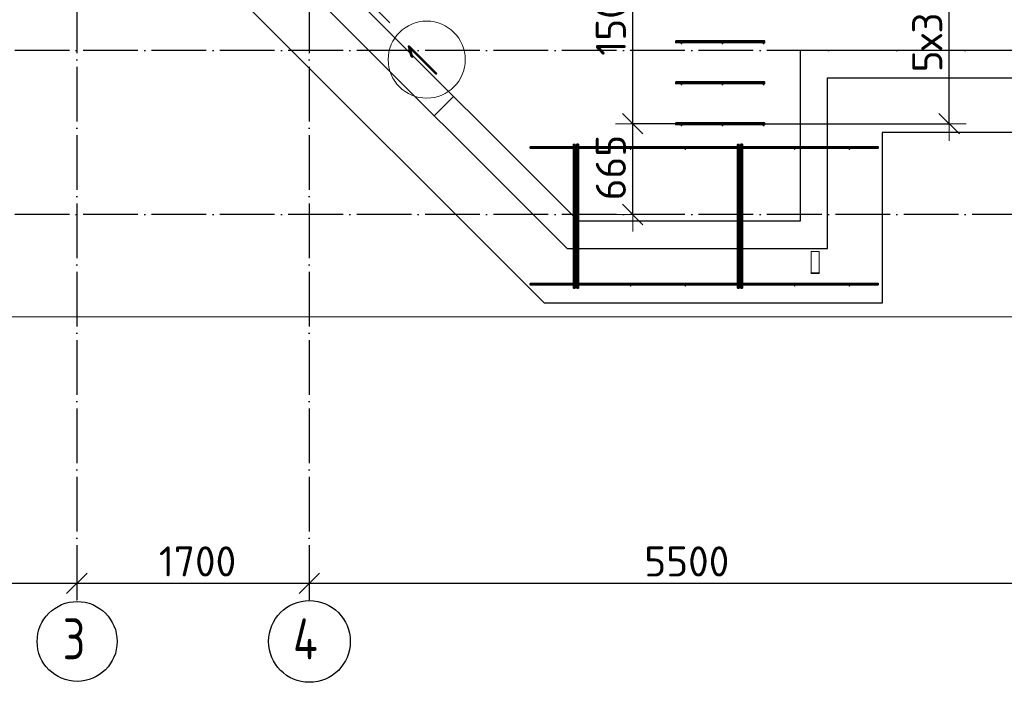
# Model space of a CAD drawing. Header units: millimetres. Extents: x -3483 to 105345, y -283423 to 72284.
# Tile 88 of 157: x 86282 to 93483, y -3423 to 1425. Entities that reach past the tile are written whole.
import ezdxf

# ---------------------------------------------------------------- set-up
doc = ezdxf.new("R2010")
doc.units = ezdxf.units.MM
doc.header["$PDMODE"] = 65
for name, pattern in [('______11', [500, 400, -50, 0, -50]), ('______2', [270, 200, -70]), ('______5', [1100, 800, -100, 100, -100])]:
    doc.linetypes.add(name, pattern=pattern)
for name, color, linetype, lineweight in [('Standard', 7, 'Continuous', 25), ('Арм.стержн. Доп. арматура', 180, 'Continuous', 35), ('Размерная линия_ общее', 7, 'Continuous', 13), ('Стальная конструкция_ общее', 7, 'Continuous', 25), ('Стена_ общее', 7, 'Continuous', 35), ('Фундамент_ общее', 7, 'Continuous', 35)]:
    doc.layers.add(name, color=color, linetype=linetype, lineweight=lineweight)
doc.layers.add('Арм.стержн. Фиксатор', color=7, linetype='Continuous', lineweight=35, true_color=0x501e0f)
doc.layers.add('Осевая линия_ общее', color=7, linetype='______5', lineweight=13, true_color=0xa0a0a0)
doc.styles.add('ISOCPEUR', font='ISOCPEUR')
doc.dimstyles.new('DIMSTYLE_4', dxfattribs={"dimtxt": 220, "dimasz": 250, "dimexe": 0, "dimexo": 0, "dimgap": 110, "dimtad": 2, "dimdec": 0, "dimrnd": 5, "dimzin": 12, "dimdsep": 46, "dimtxsty": 'ISOCPEUR', "dimblk1": 'ALL_ML_STRICH', "dimblk2": 'ALL_ML_STRICH', "dimsah": 1, "dimcen": 0, "dimclrd": 7, "dimclre": 256, "dimclrt": 7, "dimadec": 0, "dimazin": 0, "dimtfac": 1, "dimtdec": 0, "dimtix": 1, "dimtmove": 2, "dimatfit": 3, "dimfxl": 0, "dimtzin": 0, "dimlwd": 0, "dimlwe": -3, "dimarcsym": 0})

# ---------------------------------------------------------------- blocks, each defined once
blk = doc.blocks.new('ALL_ML_STRICH')
at = {"color": 0, "linetype": 'ByBlock', "lineweight": -2}
for p, q in [((-0.3, -0.3), (0.3, 0.3)), ((0, -0.5), (0, 0.5)), ((-1, 0), (0.5, 0))]:
    blk.add_line(p, q, dxfattribs=at)
blk = doc.blocks.new('*D145')
at = {"layer": 'DEFPOINTS', "color": 7, "linetype": 'Continuous', "lineweight": 13, "transparency": 33554687}
for p in [(81200, -2637.9), (86700, -2620.9), (81200, -2698.8)]:
    blk.add_point(p, dxfattribs=at)
at = {"layer": 'Размерная линия_ общее', "color": 253, "linetype": 'Continuous', "lineweight": -2, "true_color": 0xa0a0a0, "transparency": 33554687}
for p, q in [((81200, -2698.8), (81200, -2698.8)), ((86700, -2698.8), (86700, -2698.8))]:
    blk.add_line(p, q, dxfattribs=at)
at = {"layer": 'Размерная линия_ общее', "color": 7, "linetype": 'Continuous', "lineweight": -2, "transparency": 33554687}
blk.add_line((81200, -2698.8), (86700, -2698.8), dxfattribs=at)
at = {"layer": 'Размерная линия_ общее', "color": 7, "linetype": 'Continuous', "lineweight": 13, "transparency": 33554687, "xscale": 250, "yscale": 250, "zscale": 250, "rotation": 180}
blk.add_blockref('ALL_ML_STRICH', (81200, -2698.8), dxfattribs=at)
at = {"layer": 'Размерная линия_ общее', "color": 7, "linetype": 'Continuous', "lineweight": 13, "transparency": 33554687, "xscale": 250, "yscale": 250, "zscale": 250}
blk.add_blockref('ALL_ML_STRICH', (86700, -2698.8), dxfattribs=at)
at = {"layer": 'Размерная линия_ общее', "color": 7, "linetype": 'Continuous', "lineweight": 13, "transparency": 33554687, "insert": (83961, -2538.8), "char_height": 220, "width": 880, "attachment_point": 5, "style": 'ISOCPEUR'}
blk.add_mtext('\\A1;{5500}', dxfattribs=at)
blk = doc.blocks.new('*D146')
at = {"layer": 'DEFPOINTS', "color": 7, "linetype": 'Continuous', "lineweight": 13, "transparency": 33554687}
for p in [(88400, -2451.6), (86700, -2620.9), (86700, -2698.8)]:
    blk.add_point(p, dxfattribs=at)
at = {"layer": 'Размерная линия_ общее', "color": 253, "linetype": 'Continuous', "lineweight": -2, "true_color": 0xa0a0a0, "transparency": 33554687}
for p, q in [((88400, -2551.6), (88400, -2698.8)), ((86700, -2698.8), (86700, -2698.8))]:
    blk.add_line(p, q, dxfattribs=at)
at = {"layer": 'Размерная линия_ общее', "color": 7, "linetype": 'Continuous', "lineweight": -2, "transparency": 33554687}
blk.add_line((86700, -2698.8), (88400, -2698.8), dxfattribs=at)
at = {"layer": 'Размерная линия_ общее', "color": 7, "linetype": 'Continuous', "lineweight": 13, "transparency": 33554687, "xscale": 250, "yscale": 250, "zscale": 250, "rotation": 180}
blk.add_blockref('ALL_ML_STRICH', (86700, -2698.8), dxfattribs=at)
at = {"layer": 'Размерная линия_ общее', "color": 7, "linetype": 'Continuous', "lineweight": 13, "transparency": 33554687, "xscale": 250, "yscale": 250, "zscale": 250}
blk.add_blockref('ALL_ML_STRICH', (88400, -2698.8), dxfattribs=at)
at = {"layer": 'Размерная линия_ общее', "color": 7, "linetype": 'Continuous', "lineweight": 13, "transparency": 33554687, "insert": (87583, -2538.8), "char_height": 220, "width": 880, "attachment_point": 5, "style": 'ISOCPEUR'}
blk.add_mtext('\\A1;{1700}', dxfattribs=at)
blk = doc.blocks.new('*D147')
at = {"layer": 'DEFPOINTS', "color": 7, "linetype": 'Continuous', "lineweight": 13, "transparency": 33554687}
for p in [(88400, -2451.6), (93900, -2560), (88400, -2698.8)]:
    blk.add_point(p, dxfattribs=at)
at = {"layer": 'Размерная линия_ общее', "color": 253, "linetype": 'Continuous', "lineweight": -2, "true_color": 0xa0a0a0, "transparency": 33554687}
for p, q in [((88400, -2551.6), (88400, -2698.8)), ((93900, -2660), (93900, -2698.8))]:
    blk.add_line(p, q, dxfattribs=at)
at = {"layer": 'Размерная линия_ общее', "color": 7, "linetype": 'Continuous', "lineweight": -2, "transparency": 33554687}
blk.add_line((88400, -2698.8), (93900, -2698.8), dxfattribs=at)
at = {"layer": 'Размерная линия_ общее', "color": 7, "linetype": 'Continuous', "lineweight": 13, "transparency": 33554687, "xscale": 250, "yscale": 250, "zscale": 250, "rotation": 180}
blk.add_blockref('ALL_ML_STRICH', (88400, -2698.8), dxfattribs=at)
at = {"layer": 'Размерная линия_ общее', "color": 7, "linetype": 'Continuous', "lineweight": 13, "transparency": 33554687, "xscale": 250, "yscale": 250, "zscale": 250}
blk.add_blockref('ALL_ML_STRICH', (93900, -2698.8), dxfattribs=at)
at = {"layer": 'Размерная линия_ общее', "color": 7, "linetype": 'Continuous', "lineweight": 13, "transparency": 33554687, "insert": (91161, -2538.8), "char_height": 220, "width": 880, "attachment_point": 5, "style": 'ISOCPEUR'}
blk.add_mtext('\\A1;{5500}', dxfattribs=at)
blk = doc.blocks.new('СЛОЖНЫЙ_ОБЪЕКТ_2')
at = {"layer": 'Стена_ общее', "color": 9, "linetype": 'Continuous', "lineweight": -3, "true_color": 0xc7c7c7, "transparency": 33554687}
for p, q in [((90285.5, -250), (87397, 2638.6)), ((87679.8, 2638.6), (90368.4, -50)), ((91990, 1200), (91990, 1000)), ((95050, 1200), (91990, 1200)), ((91990, 1000), (91990, -50)), ((92190, 1000), (98350, 1000)), ((92190, -250), (92190, 1000)), ((91990, -50), (90368.4, -50)), ((90285.5, -250), (91990, -250)), ((91990, -250), (92190, -250))]:
    blk.add_line(p, q, dxfattribs=at)
at = {"layer": 'Стена_ общее', "color": 9, "linetype": '______2', "lineweight": -3, "true_color": 0xc7c7c7, "transparency": 33554687}
blk.add_line((89313.2, 722.3), (89454.7, 863.7), dxfattribs=at)
blk = doc.blocks.new('*D659')
at = {"layer": 'DEFPOINTS', "color": 7, "linetype": 'Continuous', "lineweight": 13, "transparency": 33554687}
for p in [(91234.4, 664), (90765.5, 0), (91052.4, 0)]:
    blk.add_point(p, dxfattribs=at)
at = {"layer": 'Размерная линия_ общее', "color": 253, "linetype": 'Continuous', "lineweight": -2, "true_color": 0xa0a0a0, "transparency": 33554687}
for p, q in [((91134.4, 664), (90765.5, 664)), ((90952.4, 0), (90765.5, 0))]:
    blk.add_line(p, q, dxfattribs=at)
at = {"layer": 'Размерная линия_ общее', "color": 7, "linetype": 'Continuous', "lineweight": -2, "transparency": 33554687}
blk.add_line((90765.5, 0), (90765.5, 664), dxfattribs=at)
at = {"layer": 'Размерная линия_ общее', "color": 7, "linetype": 'Continuous', "lineweight": 13, "transparency": 33554687, "xscale": 250, "yscale": 250, "zscale": 250}
for p, rotation in [((90765.5, 664), 90), ((90765.5, 0), 270)]:
    blk.add_blockref('ALL_ML_STRICH', p, dxfattribs=dict(at, rotation=rotation))
at = {"layer": 'Размерная линия_ общее', "color": 7, "linetype": 'Continuous', "lineweight": 13, "transparency": 33554687, "insert": (90605.5, 343), "char_height": 220, "width": 660, "attachment_point": 5, "rotation": 90, "style": 'ISOCPEUR'}
blk.add_mtext('\\A1;{665}', dxfattribs=at)
blk = doc.blocks.new('*D660')
at = {"layer": 'DEFPOINTS', "color": 7, "linetype": 'Continuous', "lineweight": 13, "transparency": 33554687}
for p in [(91187.1, 2164), (90765.5, 664), (91234.4, 664)]:
    blk.add_point(p, dxfattribs=at)
at = {"layer": 'Размерная линия_ общее', "color": 253, "linetype": 'Continuous', "lineweight": -2, "true_color": 0xa0a0a0, "transparency": 33554687}
for p, q in [((91087.1, 2164), (90765.5, 2164)), ((91134.4, 664), (90765.5, 664))]:
    blk.add_line(p, q, dxfattribs=at)
at = {"layer": 'Размерная линия_ общее', "color": 7, "linetype": 'Continuous', "lineweight": -2, "transparency": 33554687}
blk.add_line((90765.5, 664), (90765.5, 2164), dxfattribs=at)
at = {"layer": 'Размерная линия_ общее', "color": 7, "linetype": 'Continuous', "lineweight": 13, "transparency": 33554687, "xscale": 250, "yscale": 250, "zscale": 250}
for p, rotation in [((90765.5, 2164), 90), ((90765.5, 664), 270)]:
    blk.add_blockref('ALL_ML_STRICH', p, dxfattribs=dict(at, rotation=rotation))
at = {"layer": 'Размерная линия_ общее', "color": 7, "linetype": 'Continuous', "lineweight": 13, "transparency": 33554687, "insert": (90605.5, 1447), "char_height": 220, "width": 880, "attachment_point": 5, "rotation": 90, "style": 'ISOCPEUR'}
blk.add_mtext('\\A1;{1500}', dxfattribs=at)
blk = doc.blocks.new('*D661')
at = {"layer": 'DEFPOINTS', "color": 7, "linetype": 'Continuous', "lineweight": 13, "transparency": 33554687}
for p in [(92451.7, 2164), (91589.6, 664), (93079.5, 664)]:
    blk.add_point(p, dxfattribs=at)
at = {"layer": 'Размерная линия_ общее', "color": 253, "linetype": 'Continuous', "lineweight": -2, "true_color": 0xa0a0a0, "transparency": 33554687}
for p, q in [((92551.7, 2164), (93079.5, 2164)), ((91689.6, 664), (93079.5, 664))]:
    blk.add_line(p, q, dxfattribs=at)
at = {"layer": 'Размерная линия_ общее', "color": 7, "linetype": 'Continuous', "lineweight": -2, "transparency": 33554687}
blk.add_line((93079.5, 664), (93079.5, 2164), dxfattribs=at)
at = {"layer": 'Размерная линия_ общее', "color": 7, "linetype": 'Continuous', "lineweight": 13, "transparency": 33554687, "xscale": 250, "yscale": 250, "zscale": 250}
for p, rotation in [((93079.5, 2164), 90), ((93079.5, 664), 270)]:
    blk.add_blockref('ALL_ML_STRICH', p, dxfattribs=dict(at, rotation=rotation))
at = {"layer": 'Размерная линия_ общее', "color": 7, "linetype": 'Continuous', "lineweight": 13, "transparency": 33554687, "insert": (92809.5, 1040), "char_height": 220, "width": 11, "attachment_point": 1, "rotation": 90, "line_spacing_factor": 0.60241, "style": 'ISOCPEUR'}
blk.add_mtext('5х300', dxfattribs=at)
blk = doc.blocks.new('СЛОЖНЫЙ_ОБЪЕКТ_10')
at = {"layer": 'Осевая линия_ общее', "color": 253, "linetype": '______11', "lineweight": -3, "true_color": 0xa0a0a0, "transparency": 33554687}
blk.add_line((88988, 1401.1), (86972.7, 3416.4), dxfattribs=at)
at = {"layer": 'Осевая линия_ общее', "color": 7, "linetype": 'Continuous', "lineweight": 13, "transparency": 33554687}
blk.add_circle((89259, 1132.8), 281.9, dxfattribs=at)
at = {"layer": 'Осевая линия_ общее', "color": 7, "linetype": 'Continuous', "lineweight": 13, "transparency": 33554687, "insert": (89298.3, 987.5), "char_height": 300, "width": 233.333, "attachment_point": 7, "rotation": 45, "style": 'ISOCPEUR'}
blk.add_mtext('\\W0.56;1', dxfattribs=at)

msp = doc.modelspace()

# ---------------------------------------------------------------- hatches: boundary and pattern name
at = {"layer": 'Арм.стержн. Доп. арматура', "linetype": 'Continuous', "lineweight": 35, "transparency": 33554687}
for points in [[(91128.5, 1250), (91128, 1252.3), (91126.7, 1254.2), (91124.8, 1255.5), (91122.5, 1256), (91120.2, 1255.5), (91118.3, 1254.2), (91117, 1252.3), (91116.5, 1250), (91117, 1247.7), (91118.3, 1245.8), (91120.2, 1244.5), (91122.5, 1244), (91124.8, 1244.5), (91126.7, 1245.8), (91128, 1247.7)], [(91428.5, 1250), (91428, 1252.3), (91426.7, 1254.2), (91424.8, 1255.5), (91422.5, 1256), (91420.2, 1255.5), (91418.3, 1254.2), (91417, 1252.3), (91416.5, 1250), (91417, 1247.7), (91418.3, 1245.8), (91420.2, 1244.5), (91422.5, 1244), (91424.8, 1244.5), (91426.7, 1245.8), (91428, 1247.7)], [(91728.5, 1250), (91728, 1252.3), (91726.7, 1254.2), (91724.8, 1255.5), (91722.5, 1256), (91720.2, 1255.5), (91718.3, 1254.2), (91717, 1252.3), (91716.5, 1250), (91717, 1247.7), (91718.3, 1245.8), (91720.2, 1244.5), (91722.5, 1244), (91724.8, 1244.5), (91726.7, 1245.8), (91728, 1247.7)], [(91128.5, 950), (91128, 952.3), (91126.7, 954.2), (91124.8, 955.5), (91122.5, 956), (91120.2, 955.5), (91118.3, 954.2), (91117, 952.3), (91116.5, 950), (91117, 947.7), (91118.3, 945.8), (91120.2, 944.5), (91122.5, 944), (91124.8, 944.5), (91126.7, 945.8), (91128, 947.7)], [(91428.5, 950), (91428, 952.3), (91426.7, 954.2), (91424.8, 955.5), (91422.5, 956), (91420.2, 955.5), (91418.3, 954.2), (91417, 952.3), (91416.5, 950), (91417, 947.7), (91418.3, 945.8), (91420.2, 944.5), (91422.5, 944), (91424.8, 944.5), (91426.7, 945.8), (91428, 947.7)], [(91728.5, 950), (91728, 952.3), (91726.7, 954.2), (91724.8, 955.5), (91722.5, 956), (91720.2, 955.5), (91718.3, 954.2), (91717, 952.3), (91716.5, 950), (91717, 947.7), (91718.3, 945.8), (91720.2, 944.5), (91722.5, 944), (91724.8, 944.5), (91726.7, 945.8), (91728, 947.7)], [(91128.5, 650), (91128, 652.3), (91126.7, 654.2), (91124.8, 655.5), (91122.5, 656), (91120.2, 655.5), (91118.3, 654.2), (91117, 652.3), (91116.5, 650), (91117, 647.7), (91118.3, 645.8), (91120.2, 644.5), (91122.5, 644), (91124.8, 644.5), (91126.7, 645.8), (91128, 647.7)], [(91428.5, 650), (91428, 652.3), (91426.7, 654.2), (91424.8, 655.5), (91422.5, 656), (91420.2, 655.5), (91418.3, 654.2), (91417, 652.3), (91416.5, 650), (91417, 647.7), (91418.3, 645.8), (91420.2, 644.5), (91422.5, 644), (91424.8, 644.5), (91426.7, 645.8), (91428, 647.7)], [(91728.5, 650), (91728, 652.3), (91726.7, 654.2), (91724.8, 655.5), (91722.5, 656), (91720.2, 655.5), (91718.3, 654.2), (91717, 652.3), (91716.5, 650), (91717, 647.7), (91718.3, 645.8), (91720.2, 644.5), (91722.5, 644), (91724.8, 644.5), (91726.7, 645.8), (91728, 647.7)]]:
    msp.add_hatch(color=34, dxfattribs=at).paths.add_polyline_path(points)
at = {"layer": 'Арм.стержн. Фиксатор', "linetype": 'Continuous', "lineweight": 35, "transparency": 33554687}
for points in [[(90356, 478), (90355.5, 480.3), (90354.2, 482.2), (90352.3, 483.5), (90350, 484), (90347.7, 483.5), (90345.8, 482.2), (90344.5, 480.3), (90344, 478), (90344.5, 475.7), (90345.8, 473.8), (90347.7, 472.5), (90350, 472), (90352.3, 472.5), (90354.2, 473.8), (90355.5, 475.7)], [(90756, 478), (90755.5, 480.3), (90754.2, 482.2), (90752.3, 483.5), (90750, 484), (90747.7, 483.5), (90745.8, 482.2), (90744.5, 480.3), (90744, 478), (90744.5, 475.7), (90745.8, 473.8), (90747.7, 472.5), (90750, 472), (90752.3, 472.5), (90754.2, 473.8), (90755.5, 475.7)], [(91156, 478), (91155.5, 480.3), (91154.2, 482.2), (91152.3, 483.5), (91150, 484), (91147.7, 483.5), (91145.8, 482.2), (91144.5, 480.3), (91144, 478), (91144.5, 475.7), (91145.8, 473.8), (91147.7, 472.5), (91150, 472), (91152.3, 472.5), (91154.2, 473.8), (91155.5, 475.7)], [(91556, 478), (91555.5, 480.3), (91554.2, 482.2), (91552.3, 483.5), (91550, 484), (91547.7, 483.5), (91545.8, 482.2), (91544.5, 480.3), (91544, 478), (91544.5, 475.7), (91545.8, 473.8), (91547.7, 472.5), (91550, 472), (91552.3, 472.5), (91554.2, 473.8), (91555.5, 475.7)], [(91956, 478), (91955.5, 480.3), (91954.2, 482.2), (91952.3, 483.5), (91950, 484), (91947.7, 483.5), (91945.8, 482.2), (91944.5, 480.3), (91944, 478), (91944.5, 475.7), (91945.8, 473.8), (91947.7, 472.5), (91950, 472), (91952.3, 472.5), (91954.2, 473.8), (91955.5, 475.7)], [(92356, 478), (92355.5, 480.3), (92354.2, 482.2), (92352.3, 483.5), (92350, 484), (92347.7, 483.5), (92345.8, 482.2), (92344.5, 480.3), (92344, 478), (92344.5, 475.7), (92345.8, 473.8), (92347.7, 472.5), (92350, 472), (92352.3, 472.5), (92354.2, 473.8), (92355.5, 475.7)], [(90356, -522), (90355.5, -519.7), (90354.2, -517.8), (90352.3, -516.5), (90350, -516), (90347.7, -516.5), (90345.8, -517.8), (90344.5, -519.7), (90344, -522), (90344.5, -524.3), (90345.8, -526.2), (90347.7, -527.5), (90350, -528), (90352.3, -527.5), (90354.2, -526.2), (90355.5, -524.3)], [(90756, -522), (90755.5, -519.7), (90754.2, -517.8), (90752.3, -516.5), (90750, -516), (90747.7, -516.5), (90745.8, -517.8), (90744.5, -519.7), (90744, -522), (90744.5, -524.3), (90745.8, -526.2), (90747.7, -527.5), (90750, -528), (90752.3, -527.5), (90754.2, -526.2), (90755.5, -524.3)], [(91156, -522), (91155.5, -519.7), (91154.2, -517.8), (91152.3, -516.5), (91150, -516), (91147.7, -516.5), (91145.8, -517.8), (91144.5, -519.7), (91144, -522), (91144.5, -524.3), (91145.8, -526.2), (91147.7, -527.5), (91150, -528), (91152.3, -527.5), (91154.2, -526.2), (91155.5, -524.3)], [(91556, -522), (91555.5, -519.7), (91554.2, -517.8), (91552.3, -516.5), (91550, -516), (91547.7, -516.5), (91545.8, -517.8), (91544.5, -519.7), (91544, -522), (91544.5, -524.3), (91545.8, -526.2), (91547.7, -527.5), (91550, -528), (91552.3, -527.5), (91554.2, -526.2), (91555.5, -524.3)], [(91956, -522), (91955.5, -519.7), (91954.2, -517.8), (91952.3, -516.5), (91950, -516), (91947.7, -516.5), (91945.8, -517.8), (91944.5, -519.7), (91944, -522), (91944.5, -524.3), (91945.8, -526.2), (91947.7, -527.5), (91950, -528), (91952.3, -527.5), (91954.2, -526.2), (91955.5, -524.3)], [(92356, -522), (92355.5, -519.7), (92354.2, -517.8), (92352.3, -516.5), (92350, -516), (92347.7, -516.5), (92345.8, -517.8), (92344.5, -519.7), (92344, -522), (92344.5, -524.3), (92345.8, -526.2), (92347.7, -527.5), (92350, -528), (92352.3, -527.5), (92354.2, -526.2), (92355.5, -524.3)]]:
    msp.add_hatch(color=34, dxfattribs=at).paths.add_polyline_path(points)

# ---------------------------------------------------------------- linework, layer by layer
at = {"layer": 'Standard', "color": 7, "linetype": 'Continuous', "lineweight": 13, "transparency": 33554687}
msp.add_lwpolyline([(79250, -750), (105250, -750), (105250, 46690), (79250, 46690), (79250, -750)], dxfattribs=at)
at = {"layer": 'Арм.стержн. Доп. арматура', "color": 34, "linetype": 'Continuous', "lineweight": 35, "transparency": 33554687}
for points in [[(91080, 1270), (91730, 1270), (91730, 1258), (91080, 1258), (91080, 1270)], [(91080, 1270), (91730, 1270), (91730, 1258), (91080, 1258), (91080, 1270)], [(91080, 970), (91730, 970), (91730, 958), (91080, 958), (91080, 970)], [(91080, 970), (91730, 970), (91730, 958), (91080, 958), (91080, 970)], [(91080, 670), (91730, 670), (91730, 658), (91080, 658), (91080, 670)], [(91080, 670), (91730, 670), (91730, 658), (91080, 658), (91080, 670)]]:
    msp.add_lwpolyline(points, dxfattribs=at)
at = {"layer": 'Арм.стержн. Фиксатор', "color": 34, "linetype": 'Continuous', "lineweight": 35, "transparency": 33554687}
for points in [[(90344, 512.9), (90344, -539.2), (90332, -539.2), (90332, 512.9), (90344, 512.9)], [(90356, -538.9), (90356, 513.1), (90368, 513.1), (90368, -538.9), (90356, -538.9)], [(91544, 512.9), (91544, -539.2), (91532, -539.2), (91532, 512.9), (91544, 512.9)], [(91556, -538.9), (91556, 513.1), (91568, 513.1), (91568, -538.9), (91556, -538.9)], [(90015.9, 496), (92560, 496), (92560, 484), (90015.9, 484), (90015.9, 496)], [(90015.9, 496), (92560, 496), (92560, 484), (90015.9, 484), (90015.9, 496)], [(90015.9, -504), (92560, -504), (92560, -516), (90015.9, -516), (90015.9, -504)], [(90015.9, -504), (92560, -504), (92560, -516), (90015.9, -516), (90015.9, -504)]]:
    msp.add_lwpolyline(points, dxfattribs=at)
at = {"layer": 'Осевая линия_ общее', "color": 253, "linetype": '______11', "lineweight": -3, "true_color": 0xa0a0a0, "transparency": 33554687}
for p, q in [((86700, 46590), (86700, -2827.9)), ((88400, 46590), (88400, -2827.9)), ((105150, 1200), (77142.2, 1200)), ((105150, 0), (77142.2, 0))]:
    msp.add_line(p, q, dxfattribs=at)
at = {"layer": 'Осевая линия_ общее', "color": 7, "linetype": 'Continuous', "lineweight": -3, "transparency": 33554687}
for centre, radius in [((86702.4, -3124.6), 292.4), ((88401.3, -3124.6), 298.8)]:
    msp.add_circle(centre, radius, dxfattribs=at)
at = {"layer": 'Стальная конструкция_ общее', "color": 253, "linetype": '______2', "lineweight": 18, "true_color": 0xababab, "transparency": 33554687}
for p, q in [((92070, -426.9), (92070, -270)), ((92070, -270), (92130, -270)), ((92070, -426.9), (92070, -270)), ((92070, -270), (92130, -270)), ((92130, -270), (92130, -426.9)), ((92130, -270), (92130, -426.9))]:
    msp.add_line(p, q, dxfattribs=at)
at = {"layer": 'Стальная конструкция_ общее', "color": 7, "linetype": 'Continuous', "lineweight": 25, "transparency": 33554687}
for p, q in [((92070, -430), (92070, -426.9)), ((92070, -426.9), (92130, -426.9)), ((92070, -430), (92070, -426.9)), ((92070, -426.9), (92130, -426.9)), ((92070, -430), (92130, -430)), ((92070, -430), (92130, -430)), ((92130, -426.9), (92130, -430)), ((92130, -426.9), (92130, -430))]:
    msp.add_line(p, q, dxfattribs=at)
at = {"layer": 'Фундамент_ общее', "color": 7, "lineweight": 25, "transparency": 33554687}
for p, q in [((90119.9, -650), (86831.3, 2638.6)), ((92590, 600), (92590, -650)), ((97950, 600), (92590, 600)), ((92590, -650), (90119.9, -650))]:
    msp.add_line(p, q, dxfattribs=at)
at = {"layer": 'Фундамент_ общее', "color": 7, "linetype": 'Continuous', "lineweight": 25, "transparency": 33554687}
for p, q in [((90119.9, -650), (86831.3, 2638.6)), ((92590, 600), (92590, -650)), ((97950, 600), (92590, 600)), ((92590, -650), (90119.9, -650))]:
    msp.add_line(p, q, dxfattribs=at)

# ---------------------------------------------------------------- block references
at = {"layer": 'Осевая линия_ общее', "color": 253, "linetype": '______11', "lineweight": -3, "true_color": 0xa0a0a0, "transparency": 33554687}
msp.add_blockref('СЛОЖНЫЙ_ОБЪЕКТ_10', (0, 0), dxfattribs=at)
at = {"layer": 'Стена_ общее', "color": 9, "linetype": 'Continuous', "lineweight": -3, "true_color": 0xc7c7c7, "transparency": 33554687}
msp.add_blockref('СЛОЖНЫЙ_ОБЪЕКТ_2', (0, 0), dxfattribs=at)

# ---------------------------------------------------------------- texts
at = {"layer": 'Осевая линия_ общее', "color": 7, "linetype": 'Continuous', "lineweight": -3, "transparency": 33554687, "char_height": 300, "attachment_point": 7, "style": 'ISOCPEUR'}
for s, insert, width in [('\\W0.78;3', (86597.4, -3255.1), 326.407), ('\\W0.80;4', (88281.3, -3255.1), 359.833)]:
    msp.add_mtext(s, dxfattribs=dict(at, insert=insert, width=width))

# ---------------------------------------------------------------- dimensions: what is measured, and where the dimension line sits
at = {"layer": 'Размерная линия_ общее', "color": 7, "linetype": 'Continuous', "lineweight": 13, "transparency": 33554687}
for base, p1, p2, picture, middle in [((90765.5, 2164), (91134.4, 664), (91087.1, 2164), '*D660', (90605.5, 1447)), ((90765.5, 664), (90952.4, 0), (91134.4, 664), '*D659', (90605.5, 343))]:
    dim = msp.add_linear_dim(base=base, p1=p1, p2=p2, angle=90, dimstyle='DIMSTYLE_4', override={"dimpost": '<>', "dimclrd": 7, "dimclre": 253, "dimclrt": 7, "dimlwd": 0, "dimlwe": 65533}, dxfattribs=at)
    dim.commit()
    dim.dimension.update_dxf_attribs({"geometry": picture, "text_midpoint": middle, "dimtype": 160})
dim = msp.add_linear_dim(base=(93079.5, 2164), p1=(91689.6, 664), p2=(92551.7, 2164), angle=90, text='5х300', dimstyle='DIMSTYLE_4', override={"dimpost": '<>', "dimclrd": 7, "dimclre": 253, "dimclrt": 7, "dimlwd": 0, "dimlwe": 65533}, dxfattribs=at)
dim.commit()
dim.dimension.update_dxf_attribs({"geometry": '*D661', "text_midpoint": (92969.5, 1414), "dimtype": 160})
for base, p1, p2, picture, middle in [((86700, -2698.8), (81200, -2698.8), (86700, -2698.8), '*D145', (83961, -2538.8)), ((88400, -2698.8), (86700, -2698.8), (88400, -2551.6), '*D146', (87583, -2538.8)), ((93900, -2698.8), (88400, -2551.6), (93900, -2660), '*D147', (91161, -2538.8))]:
    dim = msp.add_linear_dim(base=base, p1=p1, p2=p2, dimstyle='DIMSTYLE_4', override={"dimpost": '<>', "dimclrd": 7, "dimclre": 253, "dimclrt": 7, "dimlwd": 0, "dimlwe": 65533}, dxfattribs=at)
    dim.commit()
    dim.dimension.update_dxf_attribs({"geometry": picture, "text_midpoint": middle, "dimtype": 160})

doc.saveas('drawing.dxf')
